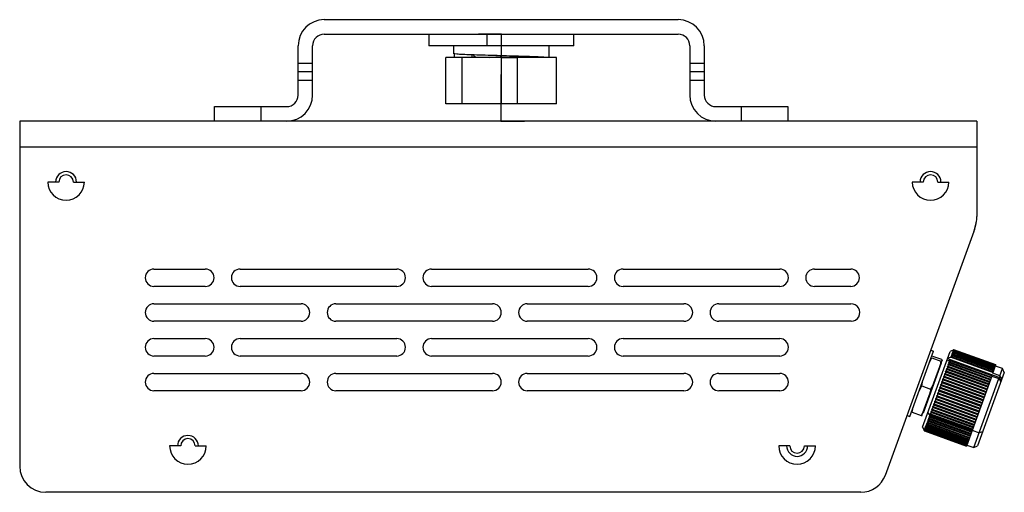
# Model space of a CAD drawing. Header units: millimetres. Extents: x 131 to 438, y 5 to 266.
# Tile 11 of 13: x 269 to 438, y 89 to 170. Entities that reach past the tile are written whole.
import ezdxf

# ---------------------------------------------------------------- set-up
doc = ezdxf.new("R2010")
doc.units = ezdxf.units.MM
doc.header["$PDSIZE"] = -1

msp = doc.modelspace()

# ---------------------------------------------------------------- linework, layer by layer
at = {"color": 7, "linetype": 'Continuous', "lineweight": 25}
for p, q in [((321.12, 170.3), (382.12, 170.3)), ((321.12, 167.8), (382.12, 167.8)), ((339.12, 167.8), (339.12, 165.8)), ((349.17, 165.8), (349.17, 167.8)), ((364.12, 165.8), (364.12, 167.8)), ((316.62, 157.3), (316.62, 165.8)), ((319.12, 157.3), (319.12, 165.8)), ((364.12, 165.8), (339.12, 165.8)), ((343.37, 165.8), (343.37, 164.45)), ((359.87, 163.8), (359.87, 165.7)), ((384.12, 165.8), (384.12, 157.3)), ((386.62, 165.8), (386.62, 157.3)), ((361.17, 163.8), (342.08, 163.8)), ((342.08, 155.8), (342.08, 163.8)), ((343.53, 164.43), (343.53, 163.8)), ((344.88, 155.8), (344.88, 163.8)), ((346.62, 163.8), (346.62, 164.22)), ((354.43, 155.8), (354.43, 163.8)), ((361.17, 155.8), (361.17, 163.8)), ((316.62, 162.8), (319.12, 162.8)), ((319.12, 161.3), (316.62, 161.3)), ((384.12, 162.8), (386.62, 162.8)), ((386.62, 161.3), (384.12, 161.3)), ((319.12, 159.8), (316.62, 159.8)), ((386.62, 159.8), (384.12, 159.8)), ((302.2, 152.8), (302.2, 155.3)), ((302.2, 155.3), (314.62, 155.3)), ((310.2, 155.3), (310.2, 152.8)), ((361.17, 155.8), (342.08, 155.8)), ((388.62, 155.3), (401.05, 155.3)), ((393.05, 152.8), (393.05, 155.3)), ((401.05, 155.3), (401.05, 152.8)), ((268.62, 152.8), (268.62, 93.3)), ((433.62, 152.8), (268.62, 152.8)), ((433.62, 152.8), (433.62, 136.34)), ((433.62, 148.3), (268.62, 148.3)), ((275.37, 142.3), (273.47, 142.3)), ((277.87, 142.3), (279.77, 142.3)), ((424.37, 142.3), (422.47, 142.3)), ((426.87, 142.3), (428.77, 142.3)), ((433.13, 133.8), (433.5, 135.27)), ((417.83, 91.76), (433.13, 133.8)), ((291.77, 127.3), (300.62, 127.3)), ((306.62, 127.3), (333.62, 127.3)), ((339.62, 127.3), (366.62, 127.3)), ((372.62, 127.3), (399.62, 127.3)), ((405.62, 127.3), (411.86, 127.3)), ((300.62, 124.3), (291.77, 124.3)), ((333.62, 124.3), (306.62, 124.3)), ((366.62, 124.3), (339.62, 124.3)), ((399.62, 124.3), (372.62, 124.3)), ((411.86, 124.3), (405.62, 124.3)), ((291.77, 121.3), (317.12, 121.3)), ((323.12, 121.3), (350.12, 121.3)), ((356.12, 121.3), (383.12, 121.3)), ((389.12, 121.3), (411.86, 121.29)), ((317.12, 118.3), (291.77, 118.3)), ((350.12, 118.3), (323.12, 118.3)), ((383.12, 118.3), (356.12, 118.3)), ((411.94, 118.3), (389.12, 118.3)), ((291.77, 115.3), (300.62, 115.3)), ((306.62, 115.3), (333.62, 115.3)), ((339.62, 115.3), (366.62, 115.3)), ((372.62, 115.3), (399.62, 115.3)), ((300.62, 112.3), (291.77, 112.3)), ((333.62, 112.3), (306.62, 112.3)), ((366.62, 112.3), (339.62, 112.3)), ((399.62, 112.3), (372.62, 112.3)), ((422.04, 101.85), (426.14, 113.12)), ((424.25, 100.03), (429, 113.09)), ((425.67, 113.29), (426.14, 113.12)), ((425.97, 112.29), (427.52, 111.73)), ((429.65, 113.39), (429, 113.09)), ((436.41, 109.48), (429.18, 112.11)), ((429.18, 112.11), (429.18, 112.1)), ((429.18, 112.1), (436.41, 109.47)), ((429.28, 112.38), (429.22, 112.22)), ((429.22, 112.22), (436.45, 109.59)), ((436.51, 109.74), (429.28, 112.38)), ((429.36, 112.62), (429.31, 112.48)), ((429.31, 112.48), (436.55, 109.84)), ((436.6, 109.98), (429.36, 112.62)), ((429.44, 112.82), (429.39, 112.7)), ((429.39, 112.7), (436.63, 110.07)), ((436.67, 110.19), (429.44, 112.82)), ((429.5, 113), (429.47, 112.9)), ((429.47, 112.9), (436.7, 110.27)), ((436.74, 110.37), (429.5, 113)), ((429.56, 113.15), (429.53, 113.06)), ((429.53, 113.06), (436.76, 110.43)), ((436.79, 110.51), (429.56, 113.15)), ((429.6, 113.26), (429.57, 113.19)), ((429.57, 113.19), (436.81, 110.56)), ((436.83, 110.62), (429.6, 113.26)), ((429.63, 113.34), (429.61, 113.29)), ((429.61, 113.29), (436.85, 110.66)), ((429.64, 113.38), (429.63, 113.36)), ((429.63, 113.36), (436.87, 110.72)), ((436.86, 110.7), (429.63, 113.34)), ((429.64, 113.39), (429.65, 113.39)), ((429.64, 113.39), (436.88, 110.76)), ((436.88, 110.75), (429.64, 113.38)), ((436.88, 110.76), (429.65, 113.39)), ((424.14, 102.05), (427.62, 111.61)), ((424.41, 102.51), (427.53, 111.1)), ((425.41, 111.11), (425.86, 111.98)), ((425.86, 111.98), (427.41, 111.42)), ((427.44, 111.12), (427.53, 111.09)), ((427.53, 111.1), (427.45, 111.13)), ((435.79, 107.77), (428.46, 110.44)), ((428.55, 110.38), (428.46, 110.14)), ((428.55, 111.85), (437.83, 108.48)), ((435.79, 107.75), (428.55, 110.38)), ((435.93, 108.15), (428.6, 110.82)), ((428.69, 110.77), (428.61, 110.54)), ((428.61, 110.54), (435.84, 107.91)), ((435.93, 108.14), (428.69, 110.77)), ((436.06, 108.51), (428.73, 111.18)), ((428.83, 111.14), (428.75, 110.93)), ((428.75, 110.93), (435.98, 108.29)), ((436.06, 108.51), (428.83, 111.14)), ((428.95, 111.49), (428.88, 111.29)), ((428.88, 111.29), (436.11, 108.65)), ((436.19, 108.86), (428.95, 111.49)), ((429.01, 111.63), (429, 111.62)), ((429, 111.62), (436.24, 108.99)), ((436.24, 109), (429.01, 111.63)), ((436.36, 109.32), (436.88, 110.76)), ((438.03, 110.13), (436.81, 110.57)), ((291.77, 109.3), (317.12, 109.3)), ((323.12, 109.3), (350.12, 109.3)), ((356.12, 109.3), (383.12, 109.3)), ((389.12, 109.3), (399.62, 109.3)), ((427.92, 108.64), (427.82, 108.36)), ((435.17, 106.07), (427.84, 108.74)), ((435.15, 106.01), (427.92, 108.64)), ((428.08, 109.1), (427.98, 108.83)), ((427.98, 108.83), (435.22, 106.19)), ((435.34, 106.52), (428, 109.19)), ((435.32, 106.47), (428.08, 109.1)), ((428.24, 109.54), (428.15, 109.28)), ((428.15, 109.28), (435.38, 106.65)), ((435.5, 106.95), (428.16, 109.62)), ((435.48, 106.91), (428.24, 109.54)), ((435.65, 107.37), (428.31, 110.04)), ((428.4, 109.97), (428.31, 109.72)), ((428.31, 109.72), (435.54, 107.08)), ((435.64, 107.34), (428.4, 109.97)), ((428.46, 110.14), (435.7, 107.51)), ((436.24, 109), (431.79, 96.76)), ((438.33, 109.48), (433.72, 96.8)), ((436.19, 108.85), (437.41, 108.41)), ((437.58, 108.88), (436.36, 109.32)), ((437.58, 108.88), (438.03, 110.13)), ((437.83, 108.48), (437.58, 108.88)), ((438.33, 109.48), (438.03, 110.13)), ((423.67, 106.32), (424.1, 107.13)), ((424.1, 107.13), (424.31, 108.09)), ((424.1, 107.13), (425.64, 106.57)), ((427.4, 107.22), (427.29, 106.92)), ((427.29, 106.92), (434.53, 104.29)), ((434.66, 104.67), (427.33, 107.34)), ((434.63, 104.58), (427.4, 107.22)), ((427.57, 107.7), (427.47, 107.41)), ((427.47, 107.41), (434.7, 104.78)), ((434.84, 105.14), (427.5, 107.81)), ((434.81, 105.06), (427.57, 107.7)), ((427.75, 108.17), (427.64, 107.89)), ((427.64, 107.89), (434.88, 105.26)), ((435.01, 105.61), (427.67, 108.28)), ((434.98, 105.54), (427.75, 108.17)), ((427.82, 108.36), (435.05, 105.73)), ((433.08, 96.5), (437.41, 108.41)), ((437.81, 108.49), (437.64, 108.03)), ((437.82, 108.48), (437.81, 108.49)), ((437.91, 108.34), (437.82, 108.48)), ((317.12, 106.3), (291.77, 106.3)), ((350.12, 106.3), (323.12, 106.3)), ((383.12, 106.3), (356.12, 106.3)), ((399.62, 106.3), (389.12, 106.3)), ((426.69, 105.27), (426.58, 104.98)), ((433.96, 102.74), (426.63, 105.41)), ((433.92, 102.63), (426.69, 105.27)), ((426.86, 105.75), (426.76, 105.46)), ((426.76, 105.46), (433.99, 102.83)), ((434.14, 103.22), (426.8, 105.89)), ((434.1, 103.12), (426.86, 105.75)), ((427.04, 106.24), (426.94, 105.95)), ((426.94, 105.95), (434.17, 103.31)), ((434.31, 103.7), (426.98, 106.37)), ((434.28, 103.61), (427.04, 106.24)), ((427.22, 106.73), (427.11, 106.44)), ((427.11, 106.44), (434.35, 103.8)), ((434.49, 104.19), (427.15, 106.86)), ((434.46, 104.09), (427.22, 106.73)), ((433.29, 100.9), (425.96, 103.57)), ((426.17, 103.85), (426.08, 103.58)), ((426.08, 103.58), (433.31, 100.95)), ((433.46, 101.35), (426.12, 104.02)), ((433.41, 101.22), (426.17, 103.85)), ((426.34, 104.32), (426.24, 104.04)), ((426.24, 104.04), (433.48, 101.41)), ((433.62, 101.8), (426.29, 104.47)), ((433.58, 101.68), (426.34, 104.32)), ((426.51, 104.79), (426.41, 104.5)), ((426.41, 104.5), (433.65, 101.87)), ((433.79, 102.27), (426.46, 104.94)), ((433.75, 102.15), (426.51, 104.79)), ((426.58, 104.98), (433.82, 102.35)), ((421.57, 102.02), (422.04, 101.85)), ((422.45, 102.6), (422.64, 103.49)), ((422.45, 102.6), (423.99, 102.03)), ((424.32, 102.54), (424.41, 102.51)), ((425.15, 102.5), (425.51, 102.04)), ((432.7, 99.28), (425.37, 101.95)), ((425.56, 102.15), (425.47, 101.93)), ((425.47, 101.93), (432.71, 99.29)), ((432.84, 99.66), (425.51, 102.33)), ((432.75, 99.41), (425.51, 102.04)), ((432.79, 99.52), (425.56, 102.15)), ((425.7, 102.55), (425.61, 102.31)), ((425.61, 102.31), (432.85, 99.68)), ((432.99, 100.06), (425.65, 102.73)), ((432.94, 99.92), (425.7, 102.55)), ((425.85, 102.97), (425.76, 102.72)), ((425.76, 102.72), (433, 100.09)), ((433.14, 100.47), (425.8, 103.14)), ((433.09, 100.34), (425.85, 102.97)), ((426.01, 103.41), (425.92, 103.14)), ((425.92, 103.14), (433.15, 100.51)), ((433.25, 100.77), (426.01, 103.41)), ((424.86, 100.25), (424.81, 100.12)), ((432.1, 97.62), (424.86, 100.25)), ((424.95, 100.5), (424.9, 100.35)), ((424.9, 100.35), (432.13, 97.72)), ((432.19, 97.87), (424.95, 100.5)), ((425.06, 100.78), (424.99, 100.61)), ((424.99, 100.61), (432.23, 97.98)), ((432.29, 98.15), (425.06, 100.78)), ((425.17, 101.09), (425.1, 100.9)), ((425.1, 100.9), (432.34, 98.27)), ((432.4, 98.45), (425.17, 101.09)), ((425.29, 101.42), (425.21, 101.22)), ((425.21, 101.22), (432.45, 98.59)), ((432.57, 98.93), (425.24, 101.59)), ((432.52, 98.79), (425.29, 101.42)), ((425.42, 101.78), (425.34, 101.56)), ((425.34, 101.56), (432.57, 98.93)), ((432.65, 99.14), (425.42, 101.78)), ((424.25, 100.03), (424.55, 99.39)), ((424.56, 99.41), (424.55, 99.4)), ((424.55, 99.4), (431.79, 96.76)), ((424.55, 99.39), (431.79, 96.76)), ((431.79, 96.76), (424.55, 99.39)), ((431.79, 96.78), (424.56, 99.41)), ((424.58, 99.47), (424.57, 99.43)), ((424.57, 99.43), (431.8, 96.8)), ((431.81, 96.84), (424.58, 99.47)), ((424.61, 99.56), (424.59, 99.5)), ((424.59, 99.5), (431.83, 96.87)), ((431.85, 96.93), (424.61, 99.56)), ((424.66, 99.69), (424.63, 99.61)), ((424.63, 99.61), (431.86, 96.98)), ((431.89, 97.05), (424.66, 99.69)), ((424.71, 99.84), (424.68, 99.75)), ((424.68, 99.75), (431.91, 97.11)), ((431.95, 97.21), (424.71, 99.84)), ((424.78, 100.03), (424.74, 99.92)), ((424.74, 99.92), (431.98, 97.28)), ((432.02, 97.4), (424.78, 100.03)), ((424.81, 100.12), (432.05, 97.49)), ((432.79, 99.52), (434.01, 99.08)), ((434.59, 99.2), (434.01, 99.08)), ((296.37, 96.8), (294.47, 96.8)), ((298.87, 96.8), (300.77, 96.8)), ((401.37, 96.8), (399.47, 96.8)), ((403.87, 96.8), (405.77, 96.8)), ((431.85, 96.94), (433.08, 96.5)), ((433.08, 96.5), (433.72, 96.8)), ((413.6, 88.8), (273.12, 88.8))]:
    msp.add_line(p, q, dxfattribs=at)
at = {"color": 7, "linetype": 'Continuous'}
for p, q in [((351.62, 167.8), (347.69, 167.8)), ((351.62, 167.8), (351.62, 159.77)), ((351.62, 163.8), (354.38, 163.8)), ((351.62, 163.8), (351.62, 155.77)), ((351.62, 152.8), (351.62, 160.82)), ((351.62, 152.8), (355.64, 152.8))]:
    msp.add_line(p, q, dxfattribs=at)
at = {"color": 7, "linetype": 'Continuous', "lineweight": 25, "flags": 128}
for points in [[(429.18, 112.1), (428.84, 111.99), (428.57, 111.9)], [(428.4, 111.44), (428.74, 111.55), (429.01, 111.63)], [(437.41, 108.41), (437.54, 108.2), (437.64, 108.03)], [(437.64, 108.03), (437.7, 107.94), (437.74, 107.87)]]:
    msp.add_lwpolyline(points, dxfattribs=at)
at = {"color": 7, "linetype": 'Continuous', "lineweight": 25}
for centre, radius, start, end in [((321.12, 165.8), 4.5, 90, 180), ((382.12, 165.8), 4.5, 0, 90), ((321.12, 165.8), 2, 90, 180), ((382.12, 165.8), 2, 0, 90), ((314.62, 157.3), 2, 270, 0), ((314.62, 157.3), 4.5, 270, 0), ((388.62, 157.3), 4.5, 180, 270), ((388.62, 157.3), 2, 180, 270), ((276.62, 142.3), 1.8, 0, 180), ((276.62, 142.3), 1.25, 360, 180), ((425.62, 142.3), 1.8, 360, 180), ((425.62, 142.3), 1.25, 0, 180), ((276.62, 142.3), 3.15, 180, 0), ((425.62, 142.3), 3.15, 180, 0), ((429.12, 136.34), 4.5, 346.2397, 0), ((425.12, 136.64), 8.5, 340, 352.5485), ((291.77, 125.8), 1.5, 90, 270), ((300.62, 125.8), 1.5, 270, 90), ((306.62, 125.8), 1.5, 90, 270), ((333.62, 125.8), 1.5, 270, 90), ((339.62, 125.8), 1.5, 90, 270), ((366.62, 125.8), 1.5, 270, 90), ((372.62, 125.8), 1.5, 90, 270), ((399.62, 125.8), 1.5, 270, 90), ((405.62, 125.8), 1.5, 90, 270), ((411.86, 125.8), 1.5, 270, 90), ((291.77, 119.8), 1.5, 90, 270), ((317.12, 119.8), 1.5, 270, 90), ((323.12, 119.8), 1.5, 90, 270), ((350.12, 119.8), 1.5, 270, 90), ((356.12, 119.8), 1.5, 90, 270), ((383.12, 119.8), 1.5, 270, 90), ((389.12, 119.8), 1.5, 90, 270), ((411.94, 119.8), 1.5, 270, 92.7151), ((291.77, 113.8), 1.5, 90, 270), ((300.62, 113.8), 1.5, 270, 90), ((306.62, 113.8), 1.5, 90, 270), ((333.62, 113.8), 1.5, 270, 90), ((339.62, 113.8), 1.5, 90, 270), ((366.62, 113.8), 1.5, 270, 90), ((372.62, 113.8), 1.5, 90, 270), ((399.62, 113.8), 1.5, 270, 90), ((291.77, 107.8), 1.5, 90, 270), ((317.12, 107.8), 1.5, 270, 90), ((323.12, 107.8), 1.5, 90, 270), ((350.12, 107.8), 1.5, 270, 90), ((356.12, 107.8), 1.5, 90, 270), ((383.12, 107.8), 1.5, 270, 90), ((389.12, 107.8), 1.5, 90, 270), ((399.62, 107.8), 1.5, 270, 90), ((297.62, 96.8), 1.8, 0, 180), ((297.62, 96.8), 3.15, 180, 0), ((297.62, 96.8), 1.25, 0, 180), ((402.62, 96.8), 3.15, 180, 0), ((402.62, 96.8), 1.8, 180, 0), ((402.62, 96.8), 1.25, 180, 360), ((273.12, 93.3), 4.5, 180, 270), ((413.6, 93.3), 4.5, 270, 340)]:
    msp.add_arc(centre, radius, start, end, dxfattribs=at)
for points, knots in [([(359.18, 163.8), (359.17, 163.8), (358.95, 163.82), (358.06, 163.86), (356.54, 163.92), (354.63, 163.98), (352.54, 164.05), (350.38, 164.11), (348.31, 164.17), (346.46, 164.23), (344.95, 164.29), (343.91, 164.35), (343.39, 164.41), (343.43, 164.44), (343.44, 164.45)], [0, 0, 0, 0, 0.005139, 0.101052, 0.195358, 0.289665, 0.385578, 0.479884, 0.574191, 0.670104, 0.76441, 0.858717, 0.95463, 1, 1, 1, 1]), ([(346.8, 164.1), (346.93, 164.03), (347.1, 163.93), (347.28, 163.82), (347.33, 163.8)], [0, 0, 0, 0, 0.706637, 1, 1, 1, 1]), ([(349.66, 163.8), (349.83, 163.81), (350.31, 163.84), (351.04, 163.89), (351.56, 163.92), (351.72, 163.93)], [0, 0, 0, 0, 0.278219, 0.780939, 1, 1, 1, 1]), ([(429.22, 112.22), (429.19, 112.2), (429.14, 112.17), (429.09, 112.13), (429.07, 112.12)], [0, 0, 0, 0, 0.56, 1, 1, 1, 1]), ([(429.07, 112.12), (429.09, 112.12), (429.13, 112.11), (429.16, 112.11), (429.18, 112.11)], [0, 0, 0, 0, 0.56, 1, 1, 1, 1]), ([(429.31, 112.48), (429.28, 112.46), (429.24, 112.43), (429.19, 112.39), (429.16, 112.38)], [0, 0, 0, 0, 0.56, 1, 1, 1, 1]), ([(429.16, 112.38), (429.19, 112.38), (429.22, 112.38), (429.26, 112.38), (429.28, 112.38)], [0, 0, 0, 0, 0.56, 1, 1, 1, 1]), ([(429.39, 112.7), (429.37, 112.68), (429.32, 112.65), (429.27, 112.62), (429.25, 112.61)], [0, 0, 0, 0, 0.56, 1, 1, 1, 1]), ([(429.25, 112.61), (429.27, 112.61), (429.31, 112.61), (429.35, 112.61), (429.36, 112.62)], [0, 0, 0, 0, 0.56, 1, 1, 1, 1]), ([(429.47, 112.9), (429.44, 112.88), (429.39, 112.85), (429.34, 112.82), (429.32, 112.81)], [0, 0, 0, 0, 0.56, 1, 1, 1, 1]), ([(429.32, 112.81), (429.34, 112.81), (429.38, 112.82), (429.42, 112.82), (429.44, 112.82)], [0, 0, 0, 0, 0.56, 1, 1, 1, 1]), ([(429.53, 113.06), (429.5, 113.05), (429.45, 113.02), (429.4, 112.99), (429.38, 112.97)], [0, 0, 0, 0, 0.56, 1, 1, 1, 1]), ([(429.38, 112.97), (429.4, 112.98), (429.44, 112.99), (429.49, 113), (429.5, 113)], [0, 0, 0, 0, 0.56, 1, 1, 1, 1]), ([(429.57, 113.19), (429.55, 113.18), (429.5, 113.15), (429.45, 113.12), (429.43, 113.11)], [0, 0, 0, 0, 0.56, 1, 1, 1, 1]), ([(429.43, 113.11), (429.45, 113.12), (429.5, 113.13), (429.54, 113.14), (429.56, 113.15)], [0, 0, 0, 0, 0.56, 1, 1, 1, 1]), ([(429.61, 113.29), (429.58, 113.28), (429.54, 113.25), (429.49, 113.23), (429.47, 113.21)], [0, 0, 0, 0, 0.56, 1, 1, 1, 1]), ([(429.47, 113.21), (429.49, 113.22), (429.54, 113.24), (429.58, 113.25), (429.6, 113.26)], [0, 0, 0, 0, 0.56, 1, 1, 1, 1]), ([(429.63, 113.36), (429.61, 113.34), (429.56, 113.32), (429.52, 113.3), (429.49, 113.29)], [0, 0, 0, 0, 0.56, 1, 1, 1, 1]), ([(429.49, 113.29), (429.52, 113.29), (429.56, 113.31), (429.61, 113.33), (429.63, 113.34)], [0, 0, 0, 0, 0.56, 1, 1, 1, 1]), ([(429.64, 113.39), (429.62, 113.38), (429.57, 113.35), (429.53, 113.33), (429.51, 113.32)], [0, 0, 0, 0, 0.56, 1, 1, 1, 1]), ([(429.51, 113.32), (429.53, 113.33), (429.58, 113.35), (429.62, 113.37), (429.64, 113.38)], [0, 0, 0, 0, 0.56, 1, 1, 1, 1]), ([(427.41, 111.42), (427.32, 110.99), (427.24, 110.57), (427.09, 110.15), (427.08, 110.12), (427.04, 110.01), (426.9, 109.62), (426.65, 108.95), (426.41, 108.28), (426.26, 107.88), (426.22, 107.77), (426.06, 107.33), (425.85, 106.95), (425.64, 106.57)], [0, 0, 0, 0, 0.249296, 0.251387, 0.255284, 0.268493, 0.316575, 0.499399, 0.68285, 0.730774, 0.747553, 0.749496, 1, 1, 1, 1]), ([(427.6, 111.56), (427.6, 111.55), (427.59, 111.52), (427.57, 111.48), (427.56, 111.46), (427.56, 111.45), (427.55, 111.42), (427.48, 111.42), (427.41, 111.42)], [0, 0, 0, 0, 0.196018, 0.490648, 0.567615, 0.594563, 0.597683, 1, 1, 1, 1]), ([(427.52, 111.73), (427.57, 111.68), (427.62, 111.63), (427.62, 111.6), (427.62, 111.6), (427.61, 111.59), (427.61, 111.59), (427.61, 111.58)], [0, 0, 0, 0, 0.787479, 0.794084, 0.806392, 0.848117, 1, 1, 1, 1]), ([(428.61, 110.54), (428.58, 110.52), (428.53, 110.49), (428.48, 110.46), (428.46, 110.44)], [0, 0, 0, 0, 0.56, 1, 1, 1, 1]), ([(428.46, 110.44), (428.48, 110.43), (428.51, 110.41), (428.54, 110.39), (428.55, 110.38)], [0, 0, 0, 0, 0.56, 1, 1, 1, 1]), ([(428.75, 110.93), (428.72, 110.91), (428.67, 110.87), (428.62, 110.84), (428.6, 110.82)], [0, 0, 0, 0, 0.56, 1, 1, 1, 1]), ([(428.6, 110.82), (428.62, 110.81), (428.65, 110.8), (428.68, 110.78), (428.69, 110.77)], [0, 0, 0, 0, 0.56, 1, 1, 1, 1]), ([(428.88, 111.29), (428.85, 111.27), (428.8, 111.23), (428.75, 111.2), (428.73, 111.18)], [0, 0, 0, 0, 0.56, 1, 1, 1, 1]), ([(428.73, 111.18), (428.75, 111.18), (428.78, 111.16), (428.81, 111.15), (428.83, 111.14)], [0, 0, 0, 0, 0.56, 1, 1, 1, 1]), ([(429, 111.62), (428.97, 111.6), (428.92, 111.57), (428.87, 111.54), (428.85, 111.52)], [0, 0, 0, 0, 0.56, 1, 1, 1, 1]), ([(428.85, 111.52), (428.87, 111.52), (428.91, 111.51), (428.94, 111.5), (428.95, 111.49)], [0, 0, 0, 0, 0.56, 1, 1, 1, 1]), ([(427.98, 108.83), (427.96, 108.81), (427.91, 108.78), (427.86, 108.75), (427.84, 108.74)], [0, 0, 0, 0, 0.56, 1, 1, 1, 1]), ([(427.84, 108.74), (427.85, 108.72), (427.88, 108.69), (427.91, 108.66), (427.92, 108.64)], [0, 0, 0, 0, 0.56, 1, 1, 1, 1]), ([(428.15, 109.28), (428.12, 109.26), (428.07, 109.23), (428.02, 109.2), (428, 109.19)], [0, 0, 0, 0, 0.56, 1, 1, 1, 1]), ([(428, 109.19), (428.02, 109.17), (428.04, 109.14), (428.07, 109.11), (428.08, 109.1)], [0, 0, 0, 0, 0.56, 1, 1, 1, 1]), ([(428.31, 109.72), (428.28, 109.7), (428.23, 109.67), (428.18, 109.63), (428.16, 109.62)], [0, 0, 0, 0, 0.56, 1, 1, 1, 1]), ([(428.16, 109.62), (428.18, 109.61), (428.2, 109.58), (428.23, 109.55), (428.24, 109.54)], [0, 0, 0, 0, 0.56, 1, 1, 1, 1]), ([(428.46, 110.14), (428.43, 110.12), (428.38, 110.09), (428.34, 110.05), (428.31, 110.04)], [0, 0, 0, 0, 0.56, 1, 1, 1, 1]), ([(428.31, 110.04), (428.33, 110.03), (428.36, 110), (428.39, 109.98), (428.4, 109.97)], [0, 0, 0, 0, 0.56, 1, 1, 1, 1]), ([(427.29, 106.92), (427.27, 106.91), (427.22, 106.89), (427.17, 106.87), (427.15, 106.86)], [0, 0, 0, 0, 0.56, 1, 1, 1, 1]), ([(427.47, 107.41), (427.44, 107.4), (427.4, 107.37), (427.35, 107.35), (427.33, 107.34)], [0, 0, 0, 0, 0.56, 1, 1, 1, 1]), ([(427.33, 107.34), (427.34, 107.31), (427.36, 107.27), (427.39, 107.23), (427.4, 107.22)], [0, 0, 0, 0, 0.56, 1, 1, 1, 1]), ([(427.64, 107.89), (427.62, 107.88), (427.57, 107.85), (427.52, 107.82), (427.5, 107.81)], [0, 0, 0, 0, 0.56, 1, 1, 1, 1]), ([(427.5, 107.81), (427.52, 107.79), (427.54, 107.75), (427.56, 107.71), (427.57, 107.7)], [0, 0, 0, 0, 0.56, 1, 1, 1, 1]), ([(427.82, 108.36), (427.79, 108.35), (427.74, 108.32), (427.69, 108.29), (427.67, 108.28)], [0, 0, 0, 0, 0.56, 1, 1, 1, 1]), ([(427.67, 108.28), (427.69, 108.26), (427.71, 108.22), (427.74, 108.19), (427.75, 108.17)], [0, 0, 0, 0, 0.56, 1, 1, 1, 1]), ([(425.64, 106.57), (425.57, 106.17), (425.49, 105.77), (425.35, 105.38), (425.34, 105.35), (425.31, 105.26), (425.17, 104.89), (424.94, 104.26), (424.72, 103.63), (424.58, 103.25), (424.54, 103.15), (424.39, 102.75), (424.19, 102.39), (423.99, 102.03)], [0, 0, 0, 0, 0.249296, 0.251387, 0.255284, 0.268493, 0.316575, 0.499399, 0.68285, 0.730774, 0.747553, 0.749496, 1, 1, 1, 1]), ([(425.78, 106.57), (425.78, 106.56), (425.79, 106.54), (425.7, 106.56), (425.64, 106.57)], [0, 0, 0, 0, 0.393232, 1, 1, 1, 1]), ([(426.76, 105.46), (426.73, 105.45), (426.69, 105.44), (426.65, 105.42), (426.63, 105.41)], [0, 0, 0, 0, 0.56, 1, 1, 1, 1]), ([(426.63, 105.41), (426.64, 105.39), (426.66, 105.34), (426.68, 105.29), (426.69, 105.27)], [0, 0, 0, 0, 0.56, 1, 1, 1, 1]), ([(426.94, 105.95), (426.91, 105.94), (426.87, 105.92), (426.82, 105.9), (426.8, 105.89)], [0, 0, 0, 0, 0.56, 1, 1, 1, 1]), ([(426.8, 105.89), (426.82, 105.87), (426.84, 105.82), (426.86, 105.77), (426.86, 105.75)], [0, 0, 0, 0, 0.56, 1, 1, 1, 1]), ([(427.11, 106.44), (427.09, 106.42), (427.04, 106.4), (427, 106.38), (426.98, 106.37)], [0, 0, 0, 0, 0.56, 1, 1, 1, 1]), ([(426.98, 106.37), (426.99, 106.35), (427.01, 106.3), (427.03, 106.26), (427.04, 106.24)], [0, 0, 0, 0, 0.56, 1, 1, 1, 1]), ([(427.15, 106.86), (427.17, 106.83), (427.19, 106.79), (427.21, 106.75), (427.22, 106.73)], [0, 0, 0, 0, 0.56, 1, 1, 1, 1]), ([(426.08, 103.58), (426.05, 103.58), (426.02, 103.58), (425.98, 103.57), (425.96, 103.57)], [0, 0, 0, 0, 0.56, 1, 1, 1, 1]), ([(425.96, 103.57), (425.97, 103.54), (425.99, 103.49), (426, 103.43), (426.01, 103.41)], [0, 0, 0, 0, 0.56, 1, 1, 1, 1]), ([(426.24, 104.04), (426.22, 104.03), (426.18, 104.03), (426.14, 104.02), (426.12, 104.02)], [0, 0, 0, 0, 0.56, 1, 1, 1, 1]), ([(426.12, 104.02), (426.13, 103.99), (426.15, 103.93), (426.17, 103.88), (426.17, 103.85)], [0, 0, 0, 0, 0.56, 1, 1, 1, 1]), ([(426.41, 104.5), (426.39, 104.5), (426.35, 104.49), (426.31, 104.48), (426.29, 104.47)], [0, 0, 0, 0, 0.56, 1, 1, 1, 1]), ([(426.29, 104.47), (426.3, 104.44), (426.32, 104.39), (426.33, 104.34), (426.34, 104.32)], [0, 0, 0, 0, 0.56, 1, 1, 1, 1]), ([(426.58, 104.98), (426.56, 104.97), (426.52, 104.96), (426.48, 104.95), (426.46, 104.94)], [0, 0, 0, 0, 0.56, 1, 1, 1, 1]), ([(426.46, 104.94), (426.47, 104.91), (426.49, 104.86), (426.51, 104.81), (426.51, 104.79)], [0, 0, 0, 0, 0.56, 1, 1, 1, 1]), ([(423.99, 102.03), (424.06, 102.04), (424.13, 102.04), (424.15, 102.07), (424.15, 102.07), (424.15, 102.07), (424.15, 102.09), (424.16, 102.1), (424.16, 102.11)], [0, 0, 0, 0, 0.644786, 0.650194, 0.660272, 0.694436, 0.818798, 1, 1, 1, 1]), ([(425.47, 101.93), (425.45, 101.93), (425.42, 101.94), (425.38, 101.95), (425.37, 101.95)], [0, 0, 0, 0, 0.56, 1, 1, 1, 1]), ([(425.37, 101.95), (425.38, 101.92), (425.39, 101.86), (425.41, 101.8), (425.42, 101.78)], [0, 0, 0, 0, 0.56, 1, 1, 1, 1]), ([(425.61, 102.31), (425.59, 102.32), (425.56, 102.32), (425.52, 102.33), (425.51, 102.33)], [0, 0, 0, 0, 0.56, 1, 1, 1, 1]), ([(425.51, 102.33), (425.52, 102.3), (425.53, 102.24), (425.55, 102.18), (425.56, 102.15)], [0, 0, 0, 0, 0.56, 1, 1, 1, 1]), ([(425.76, 102.72), (425.74, 102.72), (425.7, 102.72), (425.67, 102.72), (425.65, 102.73)], [0, 0, 0, 0, 0.56, 1, 1, 1, 1]), ([(425.65, 102.73), (425.66, 102.69), (425.68, 102.64), (425.69, 102.58), (425.7, 102.55)], [0, 0, 0, 0, 0.56, 1, 1, 1, 1]), ([(425.92, 103.14), (425.89, 103.14), (425.86, 103.14), (425.82, 103.14), (425.8, 103.14)], [0, 0, 0, 0, 0.56, 1, 1, 1, 1]), ([(425.8, 103.14), (425.81, 103.11), (425.83, 103.05), (425.85, 103), (425.85, 102.97)], [0, 0, 0, 0, 0.56, 1, 1, 1, 1]), ([(424.81, 100.12), (424.8, 100.13), (424.77, 100.16), (424.74, 100.19), (424.73, 100.2)], [0, 0, 0, 0, 0.56, 1, 1, 1, 1]), ([(424.73, 100.2), (424.74, 100.17), (424.76, 100.11), (424.78, 100.06), (424.78, 100.03)], [0, 0, 0, 0, 0.56, 1, 1, 1, 1]), ([(424.9, 100.35), (424.88, 100.36), (424.85, 100.39), (424.83, 100.41), (424.81, 100.42)], [0, 0, 0, 0, 0.56, 1, 1, 1, 1]), ([(424.81, 100.42), (424.82, 100.39), (424.84, 100.34), (424.86, 100.28), (424.86, 100.25)], [0, 0, 0, 0, 0.56, 1, 1, 1, 1]), ([(424.99, 100.61), (424.98, 100.62), (424.95, 100.65), (424.92, 100.67), (424.91, 100.68)], [0, 0, 0, 0, 0.56, 1, 1, 1, 1]), ([(424.91, 100.68), (424.91, 100.64), (424.93, 100.59), (424.95, 100.53), (424.95, 100.5)], [0, 0, 0, 0, 0.56, 1, 1, 1, 1]), ([(425.1, 100.9), (425.08, 100.91), (425.05, 100.93), (425.02, 100.95), (425.01, 100.96)], [0, 0, 0, 0, 0.56, 1, 1, 1, 1]), ([(425.01, 100.96), (425.02, 100.92), (425.03, 100.87), (425.05, 100.81), (425.06, 100.78)], [0, 0, 0, 0, 0.56, 1, 1, 1, 1]), ([(425.21, 101.22), (425.2, 101.23), (425.16, 101.24), (425.13, 101.26), (425.12, 101.26)], [0, 0, 0, 0, 0.56, 1, 1, 1, 1]), ([(425.12, 101.26), (425.13, 101.23), (425.14, 101.17), (425.16, 101.11), (425.17, 101.09)], [0, 0, 0, 0, 0.56, 1, 1, 1, 1]), ([(425.34, 101.56), (425.32, 101.57), (425.29, 101.58), (425.25, 101.59), (425.24, 101.59)], [0, 0, 0, 0, 0.56, 1, 1, 1, 1]), ([(425.24, 101.59), (425.25, 101.56), (425.26, 101.5), (425.28, 101.45), (425.29, 101.42)], [0, 0, 0, 0, 0.56, 1, 1, 1, 1]), ([(424.55, 99.4), (424.54, 99.42), (424.52, 99.46), (424.5, 99.51), (424.49, 99.53)], [0, 0, 0, 0, 0.56, 1, 1, 1, 1]), ([(424.49, 99.53), (424.5, 99.5), (424.52, 99.46), (424.54, 99.41), (424.55, 99.39)], [0, 0, 0, 0, 0.56, 1, 1, 1, 1]), ([(424.57, 99.43), (424.55, 99.46), (424.53, 99.5), (424.51, 99.54), (424.5, 99.56)], [0, 0, 0, 0, 0.56, 1, 1, 1, 1]), ([(424.5, 99.56), (424.51, 99.53), (424.53, 99.48), (424.55, 99.44), (424.56, 99.41)], [0, 0, 0, 0, 0.56, 1, 1, 1, 1]), ([(424.59, 99.5), (424.58, 99.53), (424.55, 99.57), (424.53, 99.6), (424.52, 99.62)], [0, 0, 0, 0, 0.56, 1, 1, 1, 1]), ([(424.52, 99.62), (424.53, 99.59), (424.55, 99.54), (424.57, 99.49), (424.58, 99.47)], [0, 0, 0, 0, 0.56, 1, 1, 1, 1]), ([(424.63, 99.61), (424.62, 99.63), (424.59, 99.67), (424.57, 99.7), (424.56, 99.72)], [0, 0, 0, 0, 0.56, 1, 1, 1, 1]), ([(424.56, 99.72), (424.57, 99.69), (424.59, 99.64), (424.6, 99.59), (424.61, 99.56)], [0, 0, 0, 0, 0.56, 1, 1, 1, 1]), ([(424.68, 99.75), (424.67, 99.77), (424.64, 99.8), (424.61, 99.83), (424.6, 99.85)], [0, 0, 0, 0, 0.56, 1, 1, 1, 1]), ([(424.6, 99.85), (424.61, 99.82), (424.63, 99.76), (424.65, 99.71), (424.66, 99.69)], [0, 0, 0, 0, 0.56, 1, 1, 1, 1]), ([(424.74, 99.92), (424.73, 99.93), (424.7, 99.96), (424.67, 99.99), (424.66, 100.01)], [0, 0, 0, 0, 0.56, 1, 1, 1, 1]), ([(424.66, 100.01), (424.67, 99.98), (424.69, 99.92), (424.71, 99.87), (424.71, 99.84)], [0, 0, 0, 0, 0.56, 1, 1, 1, 1])]:
    msp.add_open_spline(points, degree=3, knots=knots, dxfattribs=at)
at = {"color": 7, "linetype": 'Continuous'}
for p in [(351.62, 167.8), (351.62, 163.8), (351.62, 152.8)]:
    msp.add_point(p, dxfattribs=at)

doc.saveas('drawing.dxf')
